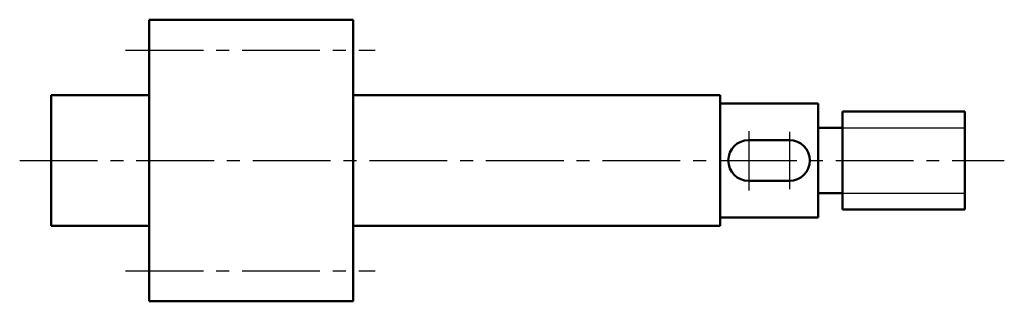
# Model space of a CAD drawing. Header units: millimetres. Extents: x 82 to 203, y 51 to 86.
import ezdxf

# ---------------------------------------------------------------- set-up
doc = ezdxf.new("R2010")
doc.units = ezdxf.units.MM
doc.linetypes.add('CENTER2', pattern=[28.575, 19.05, -3.175, 3.175, -3.175])
doc.layers.add('点画线层', color=3, linetype='CENTER2', lineweight=25)
doc.layers.add('粗实线层', color=1, linetype='Continuous', lineweight=50)
doc.layers.add('细实线层', color=7, linetype='Continuous')

msp = doc.modelspace()

# ---------------------------------------------------------------- linework, layer by layer
at = {"layer": '点画线层', "color": 7, "ltscale": 0.5}
for p, q in [((94.86, 82.14), (125.46, 82.14)), ((171.23, 72.23), (171.23, 64.98)), ((176.23, 72.15), (176.23, 65.14)), ((81.88, 68.64), (202.56, 68.64)), ((94.86, 55.14), (125.46, 55.14))]:
    msp.add_line(p, q, dxfattribs=at)
at = {"layer": '粗实线层', "color": 7, "ltscale": 0.5}
for p, q in [((97.73, 85.89), (122.73, 85.89)), ((97.73, 85.89), (97.73, 68.64)), ((122.73, 85.89), (122.73, 68.64)), ((85.73, 76.64), (85.73, 68.64)), ((85.73, 76.64), (97.73, 76.64)), ((122.73, 76.64), (167.73, 76.64)), ((167.73, 76.64), (167.73, 68.64)), ((167.73, 75.64), (179.73, 75.64)), ((179.73, 75.64), (179.73, 68.64)), ((182.73, 74.64), (197.73, 74.64)), ((182.73, 74.64), (182.73, 68.64)), ((197.73, 74.64), (197.73, 68.64)), ((179.73, 72.64), (182.73, 72.64)), ((171.23, 71.14), (176.23, 71.14)), ((85.73, 60.64), (85.73, 68.64)), ((97.73, 51.39), (97.73, 68.64)), ((122.73, 51.39), (122.73, 68.64)), ((167.73, 60.64), (167.73, 68.64)), ((179.73, 61.64), (179.73, 68.64)), ((182.73, 62.64), (182.73, 68.64)), ((197.73, 62.64), (197.73, 68.64)), ((171.23, 66.14), (176.23, 66.14)), ((179.73, 64.64), (182.73, 64.64)), ((167.73, 61.64), (179.73, 61.64)), ((182.73, 62.64), (197.73, 62.64)), ((85.73, 60.64), (97.73, 60.64)), ((122.73, 60.64), (167.73, 60.64)), ((97.73, 51.39), (122.73, 51.39))]:
    msp.add_line(p, q, dxfattribs=at)
for centre, start, end in [((171.23, 68.64), 90, 270), ((176.23, 68.64), 270, 90)]:
    msp.add_arc(centre, 2.5, start, end, dxfattribs=at)
at = {"layer": '细实线层', "color": 7, "ltscale": 0.5}
for p, q in [((182.73, 72.64), (197.73, 72.64)), ((182.73, 64.64), (197.73, 64.64))]:
    msp.add_line(p, q, dxfattribs=at)

doc.saveas('drawing.dxf')
